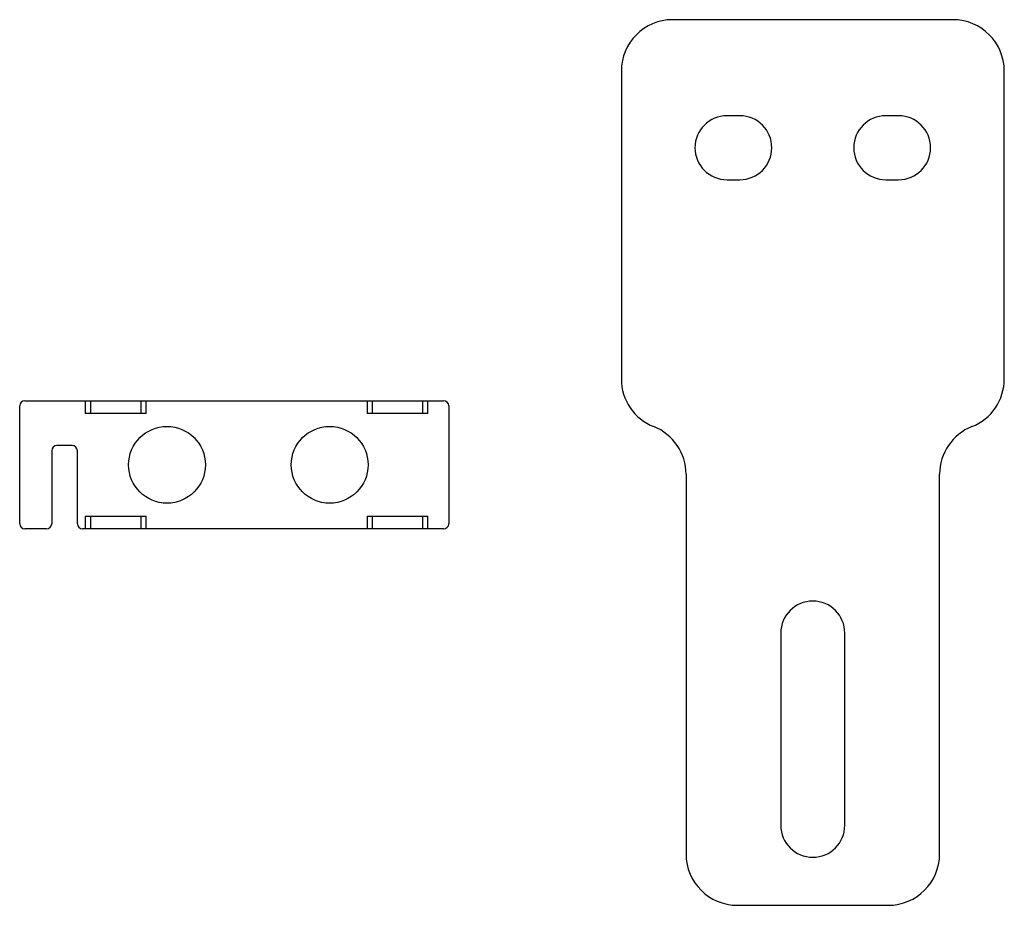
# Model space of a CAD drawing. Header units: millimetres. Extents: x 21 to 175, y 67 to 205.
import ezdxf

# ---------------------------------------------------------------- set-up
doc = ezdxf.new("R2010")
doc.units = ezdxf.units.MM
doc.header["$LTSCALE"] = 17.839907
doc.layers.get('0').update_dxf_attribs({"linetype": 'CONTINUOUS'})

msp = doc.modelspace()

# ---------------------------------------------------------------- linework, layer by layer
at = {"color": 7, "linetype": 'Continuous'}
for p, q in [((166.97, 205.49), (123.17, 205.49)), ((115.17, 197.49), (115.17, 149.38)), ((174.97, 149.38), (174.97, 197.49)), ((133.67, 190.49), (131.67, 190.49)), ((158.47, 190.49), (156.47, 190.49)), ((131.67, 180.49), (133.67, 180.49)), ((156.47, 180.49), (158.47, 180.49)), ((21.22, 126.78), (21.22, 145.18)), ((22.02, 145.98), (87.42, 145.98)), ((31.46, 145.98), (31.46, 143.98)), ((32.33, 143.98), (32.33, 145.98)), ((40.11, 145.98), (40.11, 143.98)), ((40.97, 143.98), (40.97, 145.98)), ((75.46, 145.98), (75.46, 143.98)), ((76.33, 143.98), (76.33, 145.98)), ((84.11, 145.98), (84.11, 143.98)), ((84.97, 143.98), (84.97, 145.98)), ((88.22, 145.18), (88.22, 126.78)), ((40.97, 143.98), (31.46, 143.98)), ((84.97, 143.98), (75.46, 143.98)), ((29.42, 138.98), (27.02, 138.98)), ((26.22, 138.18), (26.22, 126.78)), ((30.22, 126.78), (30.22, 138.18)), ((125.27, 134.51), (125.27, 75.19)), ((164.87, 75.19), (164.87, 134.51)), ((31.46, 127.98), (31.46, 125.98)), ((31.46, 127.98), (40.97, 127.98)), ((32.33, 125.98), (32.33, 127.98)), ((40.11, 127.98), (40.11, 125.98)), ((40.97, 125.98), (40.97, 127.98)), ((75.46, 127.98), (75.46, 125.98)), ((75.46, 127.98), (84.97, 127.98)), ((76.33, 125.98), (76.33, 127.98)), ((84.11, 127.98), (84.11, 125.98)), ((84.97, 125.98), (84.97, 127.98)), ((25.42, 125.98), (22.02, 125.98)), ((87.42, 125.98), (31.02, 125.98)), ((140.07, 109.69), (140.07, 79.69)), ((150.07, 79.69), (150.07, 109.69)), ((133.27, 67.19), (156.87, 67.19))]:
    msp.add_line(p, q, dxfattribs=at)
for centre in [(44.22, 135.98), (69.62, 135.98)]:
    msp.add_circle(centre, 6, dxfattribs=at)
for centre, radius, start, end in [((123.17, 197.49), 8, 90, 180), ((166.97, 197.49), 8, 0, 90), ((131.67, 185.49), 5, 90, 270), ((133.67, 185.49), 5, 270, 90), ((156.47, 185.49), 5, 90, 270), ((158.47, 185.49), 5, 270, 90), ((123.17, 149.38), 8, 180, 248.3615), ((166.97, 149.38), 8, 291.6385, 360), ((22.02, 145.18), 0.8, 90, 180), ((87.42, 145.18), 0.8, 0, 90), ((117.27, 134.51), 8, 0, 68.3615), ((172.87, 134.51), 8, 111.6385, 180), ((27.02, 138.18), 0.8, 90, 180), ((29.42, 138.18), 0.8, 0, 90), ((22.02, 126.78), 0.8, 180, 270), ((25.42, 126.78), 0.8, 270, 360), ((31.02, 126.78), 0.8, 180, 270), ((87.42, 126.78), 0.8, 270, 360), ((145.07, 109.69), 5, 0, 180), ((145.07, 79.69), 5, 180, 360), ((133.27, 75.19), 8, 180, 270), ((156.87, 75.19), 8, 270, 360)]:
    msp.add_arc(centre, radius, start, end, dxfattribs=at)

doc.saveas('drawing.dxf')
